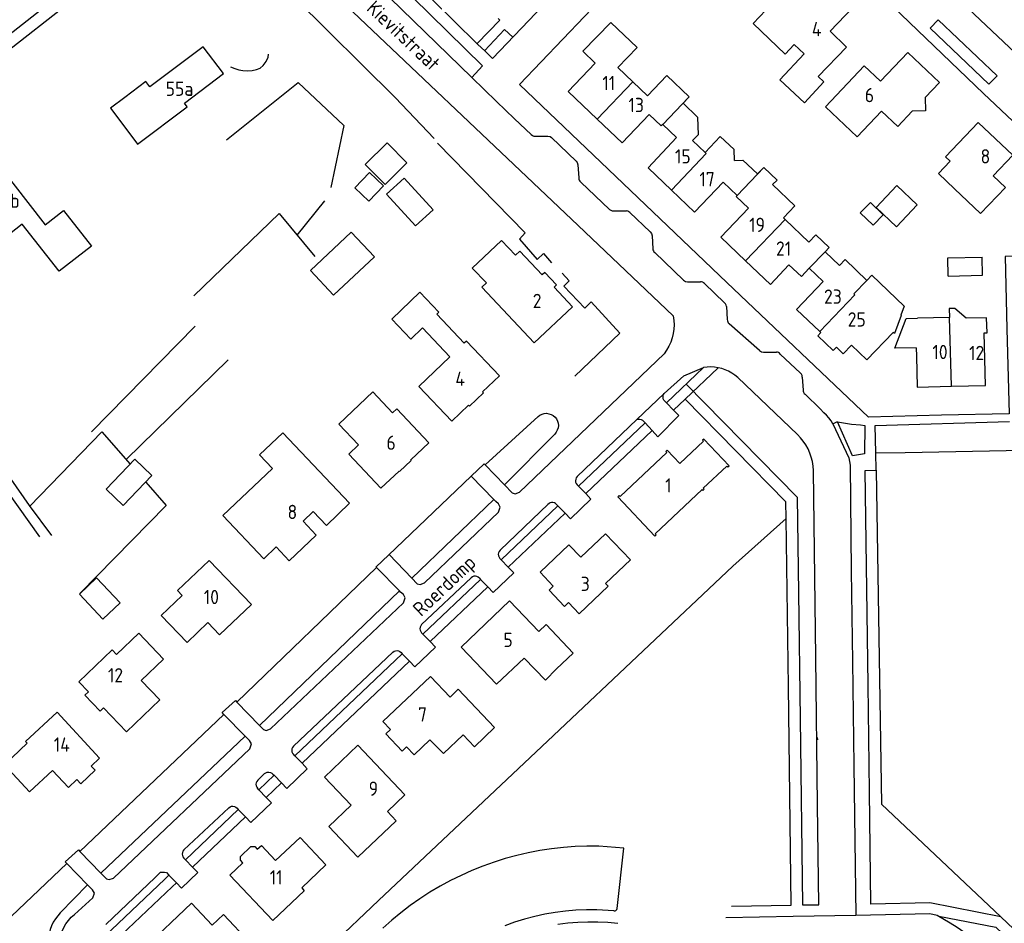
# Model space of a CAD drawing. Header units: metres. Extents: x 226218 to 240385, y 439369 to 449677.
# Tile 180 of 256: x 234982 to 235154, y 444237 to 444395. Entities that reach past the tile are written whole.
import ezdxf

# ---------------------------------------------------------------- set-up
doc = ezdxf.new("R2010")
doc.units = ezdxf.units.M
doc.header["$MEASUREMENT"] = 0
for name, color, linetype in [('BIJGEBOUW', 4, 'Continuous'), ('DAKRAND', 4, 'Continuous'), ('DAKRAND-BYG', 4, 'Continuous'), ('HEG', 253, 'Continuous'), ('HEK', 253, 'Continuous'), ('HOOFDGEBOUW', 4, 'Continuous'), ('HUISNUMMER', 253, 'Continuous'), ('INSTEEKSLOOT', 153, 'Continuous'), ('KANTVERH', 253, 'Continuous'), ('KNTGESLVERH', 253, 'Continuous'), ('RASTER', 253, 'Continuous'), ('STRAATNAAM', 253, 'Continuous'), ('TUSSENMUUR', 253, 'Continuous')]:
    doc.layers.add(name, color=color, linetype=linetype)
doc.styles.get("Standard").update_dxf_attribs({"font": 'iso.shx'})

msp = doc.modelspace()

# ---------------------------------------------------------------- linework, layer by layer
at = {"layer": 'BIJGEBOUW'}
for points in [[(235138.92, 444362.75), (235135.36, 444366.14), (235131.74, 444362.31), (235135.3, 444358.88), (235138.92, 444362.75)], [(235144.36, 444350.26), (235144.29, 444353.46), (235150.29, 444353.6)], [(235144.36, 444350.26), (235150.35, 444350.4), (235150.29, 444353.6)]]:
    msp.add_lwpolyline(points, dxfattribs=at)
at = {"layer": 'DAKRAND'}
msp.add_line((235144.57, 444343.02), (235138.94, 444342.87), dxfattribs=at)
for points in [[(235117.36, 444390.84), (235115.78, 444389.18), (235110.13, 444394.55), (235114.6, 444399.26), (235116.23, 444397.72)], [(235121.57, 444385.23), (235122.56, 444384.31), (235119.13, 444380.63), (235114.84, 444384.63), (235119.09, 444389.2)], [(235106.88, 444370.53), (235106.8, 444372.42), (235104.36, 444374.73), (235101.72, 444371.93)], [(235144.7, 444370.4), (235142.64, 444368.23), (235145.46, 444365.55)], [(235115.45, 444360.5), (235117.45, 444362.59), (235113.57, 444366.3)], [(235130.08, 444349.52), (235126.26, 444353.16), (235125.28, 444352.14)], [(235130.08, 444349.52), (235130.94, 444350.41), (235136.61, 444345.02), (235136.05, 444343.44)], [(235147.49, 444342.89), (235145.48, 444344.6), (235144.53, 444344.58), (235144.58, 444343.02), (235144.57, 444343.02)], [(235124.76, 444337.8), (235124.2, 444337.23), (235121.49, 444339.8), (235122.03, 444340.39)], [(235075.7, 444281.42), (235073.78, 444279.47), (235070.02, 444283.34)], [(235053.5, 444269.01), (235055.88, 444266.61), (235059.35, 444269.86)]]:
    msp.add_lwpolyline(points, dxfattribs=at)
at = {"layer": 'DAKRAND-BYG'}
for points in [[(235046, 444373.63), (235042.16, 444369.81), (235045.64, 444366.32), (235049.47, 444370.13), (235046, 444373.63)], [(235040.35, 444365.72), (235042.92, 444368.43), (235045.36, 444366.11), (235042.79, 444363.4), (235040.35, 444365.72)], [(235048.96, 444367.44), (235054.06, 444361.89), (235050.99, 444359.08), (235045.9, 444364.63), (235048.96, 444367.44)], [(235131.18, 444359.2), (235128.94, 444361.37), (235130.7, 444363.18), (235132.93, 444361), (235131.18, 444359.2)], [(235043.76, 444353.64), (235036.61, 444346.92), (235032.57, 444351.23), (235039.72, 444357.95), (235043.76, 444353.64)], [(235001.78, 444318.17), (234996.74, 444312.91), (234999.74, 444310.04), (235004.78, 444315.3), (235001.78, 444318.17)], [(234995.07, 444297.37), (234999.18, 444293), (234996.16, 444290.16), (234992.05, 444294.53), (234995.07, 444297.37)]]:
    msp.add_lwpolyline(points, dxfattribs=at)
at = {"layer": 'HEG'}
msp.add_line((235030.24, 444357.41), (235035.07, 444363.46), dxfattribs=at)
for points in [[(235018.55, 444386.92), (235019.3, 444386.64), (235019.99, 444386.42), (235020.71, 444386.27), (235021.59, 444386.26), (235022.34, 444386.3), (235023.08, 444386.45), (235023.76, 444386.72), (235024.24, 444387.15), (235024.78, 444387.88), (235025.13, 444388.6), (235025.18, 444389.13)], [(235017.84, 444374.14), (235030.38, 444384.21), (235038.4, 444376.64), (235036.13, 444365.79)], [(235054.81, 444373.57), (235070.22, 444357.85), (235069.22, 444356.71), (235072.31, 444353.2), (235073.39, 444354.2), (235074.78, 444352.61)], [(235012.14, 444346.79), (235027.05, 444361.23), (235033.33, 444353.72)], [(235076.66, 444350.77), (235077.92, 444349.43), (235076.98, 444348.52), (235080.66, 444344.62), (235081.74, 444345.74), (235086.8, 444340.28), (235078.9, 444332.74)], [(235044.47, 444240.85), (235075.14, 444269.77), (235106.62, 444299.41), (235115.95, 444307.77)]]:
    msp.add_lwpolyline(points, dxfattribs=at)
at = {"layer": 'HEK'}
for p, q in [((235047.41, 444381.56), (235054.24, 444374.38)), ((235030.86, 444227.95), (235044.47, 444240.85))]:
    msp.add_line(p, q, dxfattribs=at)
at = {"layer": 'HOOFDGEBOUW'}
for p, q in [((235119.09, 444389.2), (235117.36, 444390.84)), ((235086.43, 444386.81), (235089.04, 444384.33)), ((235089.04, 444384.33), (235091.64, 444381.86)), ((235122.83, 444379.91), (235128.41, 444374.69)), ((235096.74, 444374.53), (235094.3, 444376.84)), ((235099.54, 444374), (235101.72, 444371.93)), ((235107.34, 444364.4), (235104.9, 444366.72)), ((235115.45, 444360.5), (235115.77, 444360.2)), ((235115.77, 444360.2), (235119.94, 444356.21)), ((235122.77, 444354.53), (235125.28, 444352.14)), ((235122.43, 444349.33), (235120, 444351.63)), ((235122.03, 444340.39), (235121.87, 444340.54)), ((235134.7, 444340.41), (235130.08, 444335.61)), ((235127.42, 444338.17), (235130.08, 444335.61)), ((235138.75, 444337.71), (235138.78, 444336.22)), ((235086.82, 444311.64), (235095.02, 444319.38)), ((235094.87, 444319.54), (235095.09, 444319.75)), ((235095.02, 444319.38), (235094.87, 444319.54)), ((235095.09, 444319.75), (235097.3, 444317.41)), ((235086.44, 444311.58), (235086.66, 444311.8)), ((235092.91, 444304.72), (235086.44, 444311.58)), ((235086.66, 444311.8), (235086.82, 444311.64))]:
    msp.add_line(p, q, dxfattribs=at)
for points in [[(235116.23, 444397.72), (235121.43, 444403.17), (235127.6, 444397.31), (235123.65, 444393.18), (235126.54, 444390.4), (235121.57, 444385.23)], [(235086.43, 444386.81), (235089.81, 444390.34), (235085.18, 444394.72), (235080.32, 444389.66), (235082.47, 444387.59)], [(235000, 444376.35), (235002.24, 444373.38), (235010.94, 444379.95), (235010.45, 444380.59), (235017.29, 444385.76), (235013.75, 444390.45), (235004.43, 444383.41), (235003.7, 444384.37), (235000, 444381.58)], [(235122.83, 444379.91), (235129.64, 444387.11), (235132.47, 444384.42), (235137.25, 444389.47), (235142.8, 444384.21), (235140.29, 444381.54), (235140.34, 444379.25), (235138.03, 444379.16), (235135.5, 444376.48), (235132.66, 444379.17), (235128.41, 444374.69)], [(235082.8, 444377.79), (235077.73, 444382.61), (235082.47, 444387.59)], [(235091.64, 444381.86), (235095.02, 444385.4), (235098.93, 444381.65), (235098.85, 444381.56)], [(235000, 444381.58), (234997.49, 444379.67), (235000, 444376.35)], [(235098.85, 444381.56), (235097.89, 444380.57), (235100.42, 444378.14), (235100.51, 444375.02), (235099.54, 444374)], [(235091.94, 444378.59), (235087.2, 444373.59), (235082.8, 444377.79)], [(235094.3, 444376.84), (235094.3, 444376.84), (235094.06, 444376.59), (235091.94, 444378.59)], [(235145.46, 444365.55), (235150.03, 444361.21), (235154.37, 444365.8), (235152.22, 444367.85), (235155.65, 444371.48), (235149.61, 444377.19), (235143.9, 444371.16), (235144.7, 444370.4)], [(235095.82, 444365.35), (235091.74, 444369.25), (235096.74, 444374.53)], [(234977.68, 444369.91), (234986.04, 444359.23), (234989.27, 444361.76), (234994.15, 444355.53), (234988.52, 444351.12), (234982.05, 444359.39), (234976.68, 444355.19)], [(235106.88, 444370.53), (235108.37, 444370.57), (235110.91, 444368.18), (235112.02, 444369.32)], [(235112.02, 444369.32), (235114.34, 444367.1), (235113.57, 444366.3)], [(235104.9, 444366.72), (235099.9, 444361.45), (235095.82, 444365.35)], [(235109.33, 444362.14), (235107.15, 444364.21), (235107.34, 444364.4)], [(235108.83, 444352.93), (235104.5, 444357.07), (235109.33, 444362.14)], [(235119.94, 444356.21), (235121.14, 444357.47), (235123.46, 444355.25), (235122.77, 444354.53), (235122.77, 444354.53)], [(235063.39, 444349.08), (235062.57, 444348.31), (235071.78, 444338.58), (235078.47, 444344.89), (235075.25, 444348.31), (235075.69, 444348.72), (235073.62, 444350.91), (235073.18, 444350.5), (235069.27, 444354.65), (235068.51, 444353.93), (235066.06, 444356.53), (235060.92, 444351.68), (235063.39, 444349.08)], [(235116.41, 444352.25), (235113.17, 444348.79), (235108.83, 444352.93)], [(235120, 444351.63), (235119.99, 444351.64), (235118.62, 444350.18), (235116.41, 444352.25)], [(235121.87, 444340.54), (235117.77, 444344.41), (235122.43, 444349.33)], [(235057, 444336.1), (235051.55, 444330.91), (235057.34, 444324.84), (235060.27, 444327.63), (235060.42, 444327.47), (235062.89, 444329.81), (235062.73, 444329.97), (235065.67, 444332.77), (235059.89, 444338.85), (235059.52, 444338.5), (235054.7, 444343.57), (235055.07, 444343.92), (235051.73, 444347.43), (235046.81, 444342.74), (235050.15, 444339.23), (235052.2, 444341.18), (235057, 444336.1)], [(235136.05, 444343.44), (235136.12, 444343.37), (235134.93, 444340.19), (235134.7, 444340.41)], [(235138.75, 444337.71), (235134.97, 444337.63), (235136.97, 444342.82), (235138.94, 444342.87)], [(235150.65, 444340.3), (235151.15, 444340.31), (235151.08, 444342.95), (235147.49, 444342.89)], [(235144.9, 444330.96), (235150.88, 444331.1), (235150.65, 444340.3)], [(235127.42, 444338.17), (235125.96, 444336.66), (235124.76, 444337.8)], [(235138.78, 444336.22), (235138.89, 444330.82), (235144.9, 444330.96)], [(235039.27, 444319.07), (235044.91, 444313.11), (235048.08, 444316.11), (235048.16, 444316.03), (235050.22, 444317.98), (235050.14, 444318.07), (235053.31, 444321.06), (235047.68, 444327.01), (235046.94, 444326.31), (235043.5, 444329.96), (235037.55, 444324.33), (235040.98, 444320.7), (235039.27, 444319.07)], [(235026.56, 444302.8), (235028.84, 444300.4), (235033.58, 444304.89), (235031.26, 444307.34), (235033.02, 444309.02), (235035.36, 444306.57), (235039.43, 444310.46), (235027.72, 444322.79), (235023.64, 444318.92), (235025.9, 444316.55), (235017.21, 444308.3), (235024.39, 444300.74), (235026.56, 444302.8)], [(235092.91, 444304.72), (235093.15, 444304.94), (235092.99, 444305.1), (235101.19, 444312.87), (235101.35, 444312.71), (235101.58, 444312.93), (235101.42, 444313.09), (235105.54, 444316.99), (235105.7, 444316.83), (235105.93, 444317.04), (235101.51, 444321.71), (235101.28, 444321.49), (235101.44, 444321.33), (235097.3, 444317.41)], [(235079.94, 444301), (235084.29, 444305.13), (235088.63, 444300.56), (235084.28, 444296.43), (235084.76, 444295.92), (235079.68, 444291.11), (235077.8, 444293.09), (235077.08, 444292.4), (235074.39, 444295.23), (235075.11, 444295.92), (235072.8, 444298.36), (235077.87, 444303.18), (235079.94, 444301)], [(235014.78, 444300.46), (235022.21, 444292.72), (235016.64, 444287.4), (235014.57, 444289.57), (235010.92, 444286.07), (235006.41, 444290.79), (235010.07, 444294.29), (235009.24, 444295.15), (235014.78, 444300.46)], [(235075.7, 444281.42), (235078.63, 444284.22), (235073.87, 444289.2), (235072.58, 444287.98), (235067.44, 444293.36), (235058.95, 444285.25)], [(234993.02, 444276.81), (234993.63, 444277.4), (234991.94, 444279.17), (234997.81, 444284.76), (234998.57, 444283.96), (235002.48, 444287.69), (235006.82, 444283.12), (235002.91, 444279.4), (235006.15, 444276), (235000.29, 444270.41), (234996.3, 444274.6), (234995.68, 444274.02), (234993.02, 444276.81)], [(235058.95, 444285.25), (235065.17, 444278.74), (235070.02, 444283.34)], [(235057.02, 444276.49), (235053.58, 444280.11), (235045.24, 444272.2), (235046.56, 444270.8), (235045.76, 444270.05), (235048.62, 444267.03), (235049.42, 444267.79), (235050.74, 444266.4), (235053.5, 444269.01)], [(235059.35, 444269.86), (235061.31, 444267.8), (235064.84, 444271.16), (235058.47, 444277.87), (235057.02, 444276.49)], [(234982.62, 444268.74), (234988.13, 444273.84), (234995.6, 444265.81), (234994.13, 444264.41), (234994.83, 444263.67), (234992.32, 444261.29), (234991.61, 444262.03), (234990.15, 444260.65), (234987.33, 444263.63), (234983.33, 444259.9), (234978.9, 444264.65), (234982.92, 444268.41), (234982.62, 444268.74)], [(235040.86, 444248.44), (235047.58, 444254.81), (235046.04, 444256.44), (235049.12, 444259.37), (235040.87, 444268.06), (235035, 444262.49), (235039.67, 444257.57), (235035.76, 444253.85), (235040.86, 444248.44)], [(235035.27, 444247.12), (235031.02, 444243.05), (235031.47, 444242.57), (235025.94, 444237.35), (235018.43, 444245.31), (235020.71, 444247.45), (235020.27, 444247.91), (235020.3, 444248.59), (235022.13, 444250.32), (235022.81, 444250.3), (235023.24, 444249.85), (235023.95, 444250.51), (235026.45, 444247.86), (235030.74, 444251.9), (235035.27, 444247.12)], [(235015.32, 444236.54), (235017.29, 444238.41), (235021.95, 444233.51), (235018.11, 444229.91), (235016.76, 444231.36), (235014.04, 444228.82), (235012.36, 444230.62), (235008.47, 444226.98), (235007.24, 444228.29), (235006.46, 444227.56), (235003.79, 444230.38), (235004.58, 444231.13), (235003.35, 444232.44), (235011.69, 444240.36), (235015.32, 444236.54)]]:
    msp.add_lwpolyline(points, dxfattribs=at)
at = {"layer": 'INSTEEKSLOOT'}
for p, q in [((235063.16, 444317.2), (235072.45, 444325.67)), ((235075.37, 444322.58), (235066.55, 444313.69)), ((235046.25, 444301.38), (235060.71, 444315.23)), ((235064.71, 444311.12), (235050.34, 444297.32)), ((235019.67, 444275.61), (235044.16, 444299.23)), ((235048.15, 444295.11), (235023.62, 444271.52)), ((234992.15, 444249.45), (235017.39, 444273.47)), ((235021.11, 444269.64), (234995.8, 444245.67)), ((234977.33, 444235.43), (234989.86, 444247.32)), ((234993.49, 444243.59), (234988.71, 444238.69))]:
    msp.add_line(p, q, dxfattribs=at)
for points in [[(235072.45, 444325.67), (235072.78, 444325.91), (235073.15, 444326.09), (235073.55, 444326.2), (235073.96, 444326.22), (235074.37, 444326.16), (235074.76, 444326.03), (235075.12, 444325.83), (235075.43, 444325.56), (235075.68, 444325.23), (235075.86, 444324.86), (235075.97, 444324.47), (235076.01, 444324.06), (235075.96, 444323.65), (235075.83, 444323.26), (235075.63, 444322.9), (235075.37, 444322.58)], [(234988.71, 444238.69), (234988.25, 444238.18), (234987.84, 444237.63), (234987.48, 444237.04), (234987.19, 444236.42), (234986.96, 444235.78), (234986.8, 444235.11), (234986.7, 444234.43), (234986.67, 444233.74), (234986.72, 444233.05), (234986.83, 444232.38), (234987, 444231.71)]]:
    msp.add_lwpolyline(points, dxfattribs=at)
at = {"layer": 'KANTVERH'}
for p, q in [((235116.06, 444427.54), (235163.67, 444382.16)), ((235042.34, 444410.14), (235061.85, 444390.93)), ((235000, 444408.41), (234937.48, 444359.46)), ((235041.01, 444408.48), (235062.7, 444387.08)), ((234950.96, 444367.38), (235000, 444405.82)), ((235060.82, 444385.07), (235038.8, 444406.63)), ((235061.85, 444390.93), (235063.16, 444389.65)), ((235060.82, 444385.07), (235062.7, 444387.08)), ((235060.82, 444385.07), (235065.16, 444380.87)), ((235085.69, 444361.68), (235087.93, 444361.7)), ((235101.61, 444348.94), (235105.14, 444345.6)), ((235105.46, 444344.92), (235105.62, 444342.64)), ((235114.92, 444336.6), (235118.45, 444333.27)), ((235117.92, 444322.51), (235107.46, 444332.47)), ((235118.77, 444332.58), (235118.93, 444330.3)), ((235094.98, 444328.07), (235094.51, 444328.55)), ((235096.21, 444326.79), (235094.98, 444328.07)), ((235122.57, 444326.32), (235121.9, 444327)), ((235090.93, 444324.86), (235091.24, 444324.53)), ((235091.24, 444324.53), (235092.44, 444323.21)), ((235124.14, 444324.39), (235126.9, 444318.43)), ((235131.67, 444319.27), (235136.8, 444319.36)), ((235131.72, 444316.26), (235131.67, 444319.27)), ((235136.8, 444319.36), (235157.51, 444319.75)), ((235126.9, 444318.43), (235127.15, 444317.16)), ((235131.72, 444316.26), (235132.64, 444257.73)), ((235121.4, 444269.39), (235121.41, 444269)), ((235132.64, 444257.73), (235153.56, 444237.97)), ((235005.31, 444244.9), (235006.28, 444245.81)), ((235007.01, 444244.58), (235007.76, 444245.32)), ((235007.31, 444245.78), (235007.76, 444245.32)), ((235007.76, 444245.32), (235009.06, 444243.97)), ((235008.29, 444243.25), (235009.06, 444243.97)), ((235009.06, 444243.97), (235009.96, 444243.03)), ((235085.75, 444239.03), (235082.77, 444239.24)), ((235179.84, 444213.12), (235153.56, 444237.97))]:
    msp.add_line(p, q, dxfattribs=at)
for points in [[(235159.3, 444353.83), (235154.34, 444353.72), (235154.65, 444341.02), (235155.03, 444326.16), (235143.18, 444325.87), (235130.38, 444325.55), (235105.54, 444349.15), (235069.21, 444383.81), (235088.18, 444403.74), (235106.71, 444423.19), (235107.1, 444423.2), (235107.62, 444423.23), (235121.65, 444409.91), (235136.08, 444396.11), (235150.56, 444382.29), (235158.77, 444374.48), (235159.01, 444364.91), (235159.3, 444353.83)], [(235063.16, 444389.65), (235064.45, 444388.38), (235091.11, 444416.32)], [(235061.77, 444391.01), (235065.73, 444395.13), (235065.45, 444395.4)], [(235142.57, 444395.19), (235152.9, 444385.35), (235151.48, 444383.92), (235141.21, 444393.7), (235142.57, 444395.19)], [(235068.01, 444392.11), (235066.59, 444393.47), (235063.05, 444389.76)], [(235071.25, 444375.05), (235071.45, 444374.9), (235071.69, 444374.81), (235071.93, 444374.77)], [(235071.93, 444374.77), (235074.18, 444374.81), (235074.55, 444374.71), (235074.81, 444374.55), (235079.14, 444370.42), (235079.32, 444370.15), (235079.44, 444369.77), (235079.58, 444367.47)], [(235079.58, 444367.47), (235079.59, 444367.26), (235079.65, 444367.05), (235079.77, 444366.88), (235079.93, 444366.74)], [(235084.97, 444361.94), (235085.18, 444361.79), (235085.43, 444361.7), (235085.69, 444361.68)], [(235088.54, 444361.39), (235088.37, 444361.55), (235088.16, 444361.66), (235087.93, 444361.7)], [(235088.54, 444361.39), (235092.13, 444358.01), (235092.32, 444357.73), (235092.43, 444357.35), (235092.57, 444355.06)], [(235092.57, 444355.06), (235092.59, 444354.87), (235092.66, 444354.68), (235092.77, 444354.52), (235092.91, 444354.38)], [(235097.95, 444349.54), (235098.31, 444349.34), (235098.66, 444349.28), (235100.92, 444349.25)], [(235101.61, 444348.94), (235101.48, 444349.09), (235101.31, 444349.19), (235101.12, 444349.25), (235100.92, 444349.25)], [(235105.46, 444344.92), (235105.42, 444345.18), (235105.31, 444345.41), (235105.14, 444345.6)], [(235105.62, 444342.64), (235105.64, 444342.43), (235105.7, 444342.24), (235105.8, 444342.06), (235105.93, 444341.91)], [(234971.03, 444338.71), (234966.25, 444335.4), (234967.96, 444332.02), (234977.71, 444317.93), (234983.27, 444310.09), (234987.15, 444304.81)], [(235111.26, 444337.21), (235111.62, 444337), (235111.97, 444336.94), (235114.23, 444336.91)], [(235114.92, 444336.6), (235114.79, 444336.75), (235114.62, 444336.85), (235114.43, 444336.91), (235114.23, 444336.91)], [(235118.77, 444332.58), (235118.73, 444332.84), (235118.62, 444333.07), (235118.45, 444333.27)], [(235098.43, 444331.35), (235117.89, 444311.53), (235118.1, 444294.77), (235118.39, 444272.66), (235118.83, 444240.09), (235121.67, 444240.11), (235121.46, 444257.62), (235121.14, 444283.44), (235120.71, 444316.18)], [(235094.51, 444328.55), (235094.41, 444328.78), (235094.36, 444329.02), (235094.37, 444329.27), (235094.44, 444329.51), (235094.57, 444329.72)], [(235118.93, 444330.3), (235118.95, 444330.09), (235119.01, 444329.9), (235119.11, 444329.72), (235119.25, 444329.57)], [(235121.9, 444327), (235121.89, 444327.01), (235119.25, 444329.57)], [(235115.95, 444307.77), (235115.91, 444310.71), (235098.25, 444328.73)], [(235092.44, 444323.21), (235093.43, 444322.12), (235097.11, 444325.85), (235096.21, 444326.79)], [(235124.14, 444324.39), (235123.81, 444324.92), (235123.44, 444325.42), (235123.02, 444325.89), (235122.57, 444326.32)], [(234970.25, 444324.53), (234973.79, 444320.34), (234985.04, 444304.56)], [(235089.77, 444325.13), (235090.01, 444325.2), (235090.27, 444325.2), (235090.52, 444325.14), (235090.74, 444325.03), (235090.93, 444324.86)], [(235124.14, 444324.39), (235124.8, 444324.74), (235124.95, 444324.72)], [(235129, 444324.18), (235129.74, 444324.07), (235129.7, 444319.14), (235127.59, 444318.78), (235124.95, 444324.72)], [(235124.95, 444324.72), (235127.37, 444324.34), (235129, 444324.18)], [(235131.67, 444319.27), (235131.54, 444324.06), (235155.1, 444324.81)], [(235120.71, 444316.18), (235120.65, 444316.97), (235120.53, 444317.75), (235120.34, 444318.51), (235120.08, 444319.26), (235119.77, 444319.98), (235119.39, 444320.67), (235118.95, 444321.32), (235118.46, 444321.94), (235117.92, 444322.51)], [(235127.15, 444317.16), (235127.35, 444298.64), (235127.56, 444282.74), (235127.8, 444264.51), (235128.16, 444238.25)], [(235153.56, 444237.97), (235141.15, 444240.43), (235130.76, 444240.22), (235130.54, 444259.96), (235130.29, 444278.66), (235129.8, 444316.22), (235131.72, 444316.26)], [(235106.38, 444239.86), (235116.81, 444240.06), (235116.65, 444254.44), (235116.35, 444278.35), (235115.95, 444307.77)], [(235083.1, 444250.39), (235081.03, 444250.39), (235078.95, 444250.32), (235076.89, 444250.16), (235074.82, 444249.93), (235072.77, 444249.61), (235070.73, 444249.22), (235068.71, 444248.75), (235066.71, 444248.21), (235064.73, 444247.58), (235062.78, 444246.88), (235060.85, 444246.11), (235058.96, 444245.26), (235057.1, 444244.34), (235055.28, 444243.35), (235053.49, 444242.29), (235051.75, 444241.16), (235050.05, 444239.97), (235048.4, 444238.71), (235046.8, 444237.39), (235045.26, 444236)], [(235086.3, 444239.46), (235087.48, 444250.05), (235083.1, 444250.39)], [(235006.28, 444245.81), (235006.62, 444245.84), (235006.97, 444245.84), (235007.31, 444245.78)], [(235082.77, 444239.24), (235080.93, 444239.24), (235079.1, 444239.16), (235077.28, 444238.99), (235075.46, 444238.75), (235073.66, 444238.44), (235071.87, 444238.04), (235070.1, 444237.57), (235068.35, 444237.03), (235066.63, 444236.41)], [(235085.75, 444239.03), (235085.94, 444239.04), (235086.11, 444239.13), (235086.24, 444239.27), (235086.3, 444239.46)], [(235128.16, 444238.25), (235117.15, 444238.03), (235105.34, 444237.81)], [(235144.68, 444236.9), (235142.41, 444238.22), (235141.14, 444238.5), (235128.16, 444238.25)], [(235142.69, 444238.13), (235152.68, 444236.2), (235173.16, 444216.76)], [(235086.45, 444236.82), (235084.7, 444236.98), (235082.94, 444237.07), (235081.18, 444237.08), (235079.42, 444237.01), (235077.67, 444236.87), (235075.92, 444236.65)], [(235151.46, 444231.54), (235150.43, 444232.55), (235149.35, 444233.51), (235148.23, 444234.42), (235147.08, 444235.29), (235145.9, 444236.12), (235144.68, 444236.9)]]:
    msp.add_lwpolyline(points, dxfattribs=at)
at = {"layer": 'KNTGESLVERH'}
for p, q in [((235079.93, 444366.74), (235084.97, 444361.94)), ((235092.91, 444354.38), (235097.95, 444349.54)), ((235111.26, 444337.21), (235105.93, 444341.91)), ((235094.98, 444328.07), (235101.47, 444334.23)), ((235104.02, 444334.22), (235098.25, 444328.73)), ((235098.25, 444328.73), (235096.21, 444326.79)), ((235079.32, 444315.13), (235089.77, 444325.13)), ((235079.56, 444313.44), (235091.24, 444324.53)), ((235092.44, 444323.21), (235080.8, 444312.15)), ((235063.16, 444317.2), (235066.55, 444313.69)), ((235064.71, 444311.12), (235060.71, 444315.23)), ((235079.56, 444313.44), (235079.31, 444313.71)), ((235079.56, 444313.44), (235080.8, 444312.15)), ((235065.79, 444302.22), (235074.25, 444310.31)), ((235066, 444300.57), (235075.94, 444310)), ((235075.71, 444310.24), (235075.94, 444310)), ((235077.19, 444308.72), (235075.94, 444310)), ((235077.19, 444308.72), (235067.24, 444299.27)), ((235066, 444300.57), (235065.78, 444300.81)), ((235066, 444300.57), (235067.24, 444299.27)), ((235048.15, 444295.11), (235044.16, 444299.23)), ((235052.05, 444289.19), (235060.72, 444297.41)), ((235052.27, 444287.54), (235062.38, 444297.13)), ((235062.17, 444297.34), (235062.38, 444297.13)), ((235063.63, 444295.84), (235062.38, 444297.13)), ((235063.63, 444295.84), (235053.52, 444286.22)), ((235052.27, 444287.54), (235052.05, 444287.77)), ((235052.27, 444287.54), (235053.52, 444286.22)), ((235029.59, 444267.89), (235046.99, 444284.38)), ((235029.82, 444266.23), (235048.65, 444284.1)), ((235048.44, 444284.31), (235048.65, 444284.1)), ((235049.91, 444282.79), (235048.65, 444284.1)), ((235049.91, 444282.79), (235031.08, 444264.9)), ((235019.67, 444275.61), (235023.62, 444271.52)), ((235021.11, 444269.64), (235017.39, 444273.47)), ((235029.82, 444266.23), (235029.58, 444266.47)), ((235029.82, 444266.23), (235031.08, 444264.9)), ((235023.31, 444261.92), (235024.52, 444263.08)), ((235023.53, 444260.26), (235026.2, 444262.79)), ((235025.98, 444263.01), (235026.2, 444262.79)), ((235027.47, 444261.47), (235026.2, 444262.79)), ((235023.53, 444260.26), (235023.3, 444260.51)), ((235027.47, 444261.47), (235024.8, 444258.93)), ((235023.53, 444260.26), (235024.8, 444258.93)), ((235010.38, 444249.71), (235018.24, 444257.11)), ((235019.69, 444257.04), (235019.91, 444256.82)), ((235010.63, 444248.01), (235019.91, 444256.82)), ((235021.19, 444255.5), (235011.9, 444246.68)), ((235021.19, 444255.5), (235019.91, 444256.82)), ((234992.15, 444249.45), (234995.8, 444245.67)), ((234993.49, 444243.59), (234989.86, 444247.32)), ((235010.63, 444248.01), (235010.37, 444248.29)), ((235010.63, 444248.01), (235011.9, 444246.68)), ((234996.69, 444236.64), (235005.31, 444244.9))]:
    msp.add_line(p, q, dxfattribs=at)
for points in [[(235033.29, 444403), (235079.46, 444359.16), (235096.12, 444343.28)], [(235065.16, 444380.87), (235068.35, 444377.82), (235071.25, 444375.05)], [(235096.12, 444343.28), (235096.25, 444342.51), (235096.29, 444341.73), (235096.27, 444340.95), (235096.16, 444340.18), (235095.98, 444339.42), (235095.72, 444338.68), (235095.39, 444337.97), (235094.99, 444337.29), (235094.53, 444336.66)], [(235066.55, 444313.69), (235067.92, 444312.27), (235068.43, 444312.13), (235069.18, 444312.4), (235094.53, 444336.66)], [(235094.57, 444329.72), (235098, 444332.81), (235101.47, 444334.23)], [(235104.02, 444334.22), (235103.39, 444334.31), (235102.74, 444334.34), (235102.1, 444334.32), (235101.47, 444334.23)], [(235107.46, 444332.47), (235106.96, 444332.89), (235106.43, 444333.27), (235105.86, 444333.59), (235105.27, 444333.85), (235104.65, 444334.06), (235104.02, 444334.22)], [(235094.57, 444329.72), (235094.54, 444329.7), (235089.77, 444325.13)], [(235060.71, 444315.23), (235063.01, 444317.36), (235063.16, 444317.2)], [(235079.32, 444315.13), (235079.15, 444314.92), (235079.05, 444314.68), (235079.01, 444314.42), (235079.04, 444314.16), (235079.15, 444313.91), (235079.31, 444313.71)], [(235050.34, 444297.32), (235051.26, 444296.37), (235051.76, 444296.23), (235052.52, 444296.5), (235065.52, 444308.91), (235065.83, 444309.77), (235065.52, 444310.36), (235065.03, 444310.79), (235064.71, 444311.12)], [(235075.71, 444310.24), (235075.52, 444310.41), (235075.31, 444310.52), (235075.07, 444310.58), (235074.83, 444310.58), (235074.59, 444310.52), (235074.38, 444310.41), (235074.19, 444310.25)], [(235077.19, 444308.72), (235078.15, 444307.72), (235081.73, 444311.16), (235080.8, 444312.15)], [(235065.79, 444302.22), (235065.62, 444302.02), (235065.51, 444301.78), (235065.48, 444301.52), (235065.51, 444301.26), (235065.61, 444301.01), (235065.78, 444300.81)], [(235044.16, 444299.23), (235044.05, 444299.34), (235046.25, 444301.38)], [(235046.25, 444301.38), (235046.35, 444301.46), (235050.34, 444297.32)], [(235063.63, 444295.84), (235064.61, 444294.83), (235068.2, 444298.26), (235067.24, 444299.27)], [(235062.17, 444297.34), (235061.97, 444297.53), (235061.73, 444297.65), (235061.46, 444297.7), (235061.19, 444297.67), (235060.94, 444297.58), (235060.72, 444297.41)], [(235023.62, 444271.52), (235024.31, 444270.8), (235024.82, 444270.66), (235025.57, 444270.93), (235048.86, 444293.02), (235049.17, 444293.87), (235048.85, 444294.47), (235048.36, 444294.9), (235048.15, 444295.11)], [(235052.05, 444289.19), (235051.89, 444288.99), (235051.78, 444288.74), (235051.74, 444288.48), (235051.78, 444288.22), (235051.88, 444287.98), (235052.05, 444287.77)], [(235046.99, 444284.38), (235047.21, 444284.54), (235047.46, 444284.63), (235047.73, 444284.65), (235047.99, 444284.6), (235048.23, 444284.49), (235048.44, 444284.31)], [(235049.91, 444282.79), (235050.88, 444281.79), (235054.47, 444285.23), (235053.52, 444286.22)], [(235017.39, 444273.47), (235017.11, 444273.77), (235019.4, 444275.89), (235019.67, 444275.61)], [(234995.8, 444245.67), (234996.78, 444244.65), (234997.29, 444244.52), (234998.05, 444244.78), (235021.91, 444267.45), (235022.22, 444268.3), (235021.9, 444268.9), (235021.42, 444269.33), (235021.11, 444269.64)], [(235029.59, 444267.89), (235029.42, 444267.69), (235029.32, 444267.45), (235029.28, 444267.19), (235029.31, 444266.92), (235029.42, 444266.68), (235029.58, 444266.47)], [(235027.47, 444261.47), (235028.42, 444260.49), (235032, 444263.93), (235031.08, 444264.9)], [(235024.52, 444263.08), (235024.74, 444263.24), (235024.99, 444263.33), (235025.26, 444263.35), (235025.53, 444263.31), (235025.77, 444263.19), (235025.98, 444263.01)], [(235023.31, 444261.92), (235023.14, 444261.72), (235023.03, 444261.48), (235023, 444261.22), (235023.03, 444260.95), (235023.13, 444260.71), (235023.3, 444260.51)], [(235021.19, 444255.5), (235022.13, 444254.52), (235025.72, 444257.96), (235024.8, 444258.93)], [(235018.24, 444257.11), (235018.46, 444257.27), (235018.71, 444257.36), (235018.98, 444257.38), (235019.25, 444257.34), (235019.49, 444257.22), (235019.69, 444257.04)], [(234989.86, 444247.32), (234989.58, 444247.62), (234991.87, 444249.74), (234992.15, 444249.45)], [(235010.38, 444249.71), (235010.21, 444249.5), (235010.1, 444249.26), (235010.07, 444249), (235010.1, 444248.74), (235010.2, 444248.49), (235010.37, 444248.29)], [(235009.96, 444243.03), (235012.79, 444245.74), (235011.9, 444246.68)], [(234991.17, 444238.4), (234994.39, 444241.3), (234994.69, 444242.15), (234994.38, 444242.74), (234993.89, 444243.18), (234993.49, 444243.59)], [(235000.21, 444228.34), (234996.35, 444232.36), (234996.49, 444234.59), (235007.01, 444244.58)], [(235008.29, 444243.25), (234998.33, 444233.79), (234998.3, 444233.04), (235001.66, 444229.41)], [(234989.64, 444229.17), (234989.28, 444229.8), (234988.99, 444230.47), (234988.77, 444231.17), (234988.62, 444231.89), (234988.55, 444232.62), (234988.55, 444233.35), (234988.63, 444234.08), (234988.79, 444234.79), (234989.02, 444235.49), (234989.32, 444236.15), (234989.69, 444236.78), (234990.13, 444237.37), (234990.62, 444237.91), (234991.17, 444238.4)]]:
    msp.add_lwpolyline(points, dxfattribs=at)
at = {"layer": 'RASTER'}
for p, q in [((235047.41, 444381.56), (235029.82, 444399.03)), ((234994.15, 444322.98), (235012.32, 444341.5)), ((235000.23, 444318.12), (235018.14, 444335.6))]:
    msp.add_line(p, q, dxfattribs=at)
for points in [[(234983.35, 444309.98), (234996.01, 444322.98), (235000.94, 444317.3)], [(235003.68, 444314.15), (235007.25, 444310.04), (234992.21, 444294.68)]]:
    msp.add_lwpolyline(points, dxfattribs=at)
at = {"layer": 'TUSSENMUUR'}
for p, q in [((235089.04, 444384.33), (235082.8, 444377.79)), ((235098.85, 444381.56), (235094.3, 444376.84)), ((235112.02, 444369.32), (235107.34, 444364.4)), ((235115.77, 444360.2), (235108.83, 444352.93)), ((235122.77, 444354.53), (235120, 444351.63)), ((235127.96, 444346.97), (235121.87, 444340.54)), ((235144.9, 444330.96), (235144.57, 444343.02))]:
    msp.add_line(p, q, dxfattribs=at)
for points in [[(235101.72, 444371.93), (235101.93, 444371.74), (235095.82, 444365.35)], [(235127.96, 444346.97), (235127.8, 444347.13), (235130.08, 444349.52)]]:
    msp.add_lwpolyline(points, dxfattribs=at)

# ---------------------------------------------------------------- texts
at = {"layer": 'HUISNUMMER'}
for s, p in [('4', (235120.45, 444392.29)), ('11', (235083.73, 444382.84)), ('55a', (235007.18, 444381.84)), ('6', (235129.73, 444380.73)), ('13', (235088.31, 444379)), ('15', (235096.45, 444370)), ('8', (235150.02, 444370)), ('17', (235100.73, 444366)), ('55b', (234976.66, 444362.23)), ('19', (235109.45, 444358)), ('21', (235114.16, 444353.84)), ('2', (235071.52, 444344.66)), ('23', (235122.58, 444345.42)), ('25', (235126.73, 444341.42)), ('10', (235141.58, 444335.71)), ('12', (235148, 444335.55)), ('4', (235057.96, 444331.02)), ('6', (235045.88, 444319.82)), ('1', (235094.74, 444312.34)), ('8', (235028.54, 444307.69)), ('3', (235079.94, 444295.09)), ('10', (235013.86, 444292.78)), ('5', (235066.38, 444285.27)), ('12', (234997.06, 444279.07)), ('7', (235051.41, 444272.21)), ('14', (234987.57, 444266.93)), ('9', (235042.76, 444259.2)), ('11', (235025.42, 444243.66))]:
    msp.add_text(s, height=2.5, dxfattribs=at).set_placement(p)
at = {"layer": 'STRAATNAAM'}
for s, rotation, p in [('Kievitstraat', 316.7431, (235042.22, 444396.95)), ('Roerdomp', 43.4584, (235051.97, 444290.48))]:
    msp.add_text(s, height=2.5, rotation=rotation, dxfattribs=at).set_placement(p)

doc.saveas('drawing.dxf')
